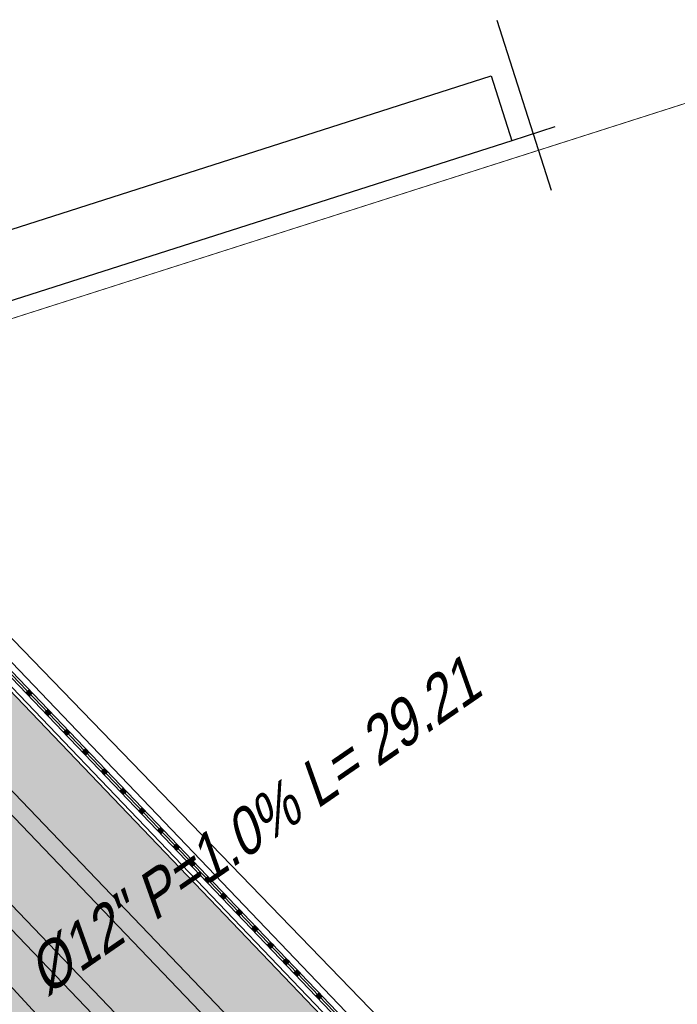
# Model space of a CAD drawing. Header units: metres. Extents: x 1111994 to 1112800, y 1268200 to 1269007.
# Tile 37 of 86: x 1112458.71 to 1112464.51, y 1268448.6 to 1268457.28. Entities that reach past the tile are written whole.
import ezdxf

# ---------------------------------------------------------------- set-up
doc = ezdxf.new("R2010")
doc.units = ezdxf.units.M
doc.header["$LTSCALE"] = 12.7
doc.header["$MEASUREMENT"] = 0
for name, color, linetype in [('A-PISO-CONC_Pluma_Nº__100', 7, 'Continuous'), ('Base', 251, 'Continuous'), ('RED PVC', 5, 'Continuous')]:
    doc.layers.add(name, color=color, linetype=linetype)
doc.styles.add('ESPACIOS', font='ARIALN.TTF', dxfattribs={"width": 1.4, "height": 0.3})

# ---------------------------------------------------------------- blocks, each defined once
blk = doc.blocks.new('reja[31]_1', base_point=(474.0603, 241.58))
at = {"layer": 'A-PISO-CONC_Pluma_Nº__100', "linetype": 'Continuous'}
for points in [[(464.8302, 251.3418), (464.8026, 251.3707), (464.7737, 251.343), (464.8013, 251.3141)], [(464.9962, 251.1684), (464.9685, 251.1973), (464.9396, 251.1696), (464.9673, 251.1407)], [(465.1621, 250.9949), (465.1344, 251.0238), (465.1055, 250.9962), (465.1332, 250.9673)], [(465.328, 250.8215), (465.3004, 250.8504), (465.2715, 250.8228), (465.2991, 250.7939)], [(465.4939, 250.6481), (465.4663, 250.677), (465.4374, 250.6494), (465.465, 250.6205)], [(465.6599, 250.4747), (465.6322, 250.5036), (465.6033, 250.476), (465.631, 250.4471)], [(465.8258, 250.3013), (465.7981, 250.3302), (465.7692, 250.3026), (465.7969, 250.2737)], [(465.9917, 250.1279), (465.9641, 250.1568), (465.9352, 250.1292), (465.9628, 250.1003)], [(466.13, 249.9834), (466.1023, 250.0123), (466.0734, 249.9847), (466.1011, 249.9558)], [(466.2683, 249.8389), (466.2406, 249.8678), (466.2117, 249.8402), (466.2394, 249.8113)], [(466.4065, 249.6944), (466.3789, 249.7233), (466.35, 249.6957), (466.3776, 249.6668)], [(466.5448, 249.5499), (466.5172, 249.5788), (466.4883, 249.5512), (466.5159, 249.5223)], [(466.6831, 249.4054), (466.6554, 249.4343), (466.6265, 249.4067), (466.6542, 249.3778)], [(466.8213, 249.2609), (466.7937, 249.2898), (466.7648, 249.2622), (466.7924, 249.2333)], [(466.9596, 249.1164), (466.932, 249.1453), (466.9031, 249.1177), (466.9307, 249.0888)], [(467.0979, 248.9719), (467.0702, 249.0008), (467.0413, 248.9731), (467.069, 248.9442)], [(467.1947, 248.8708), (467.167, 248.8997), (467.1381, 248.872), (467.1658, 248.8431)], [(467.3883, 248.6684), (467.3606, 248.6973), (467.3317, 248.6697), (467.3594, 248.6408)]]:
    blk.add_hatch(color=256, dxfattribs=at).paths.add_polyline_path(points, flags=0)
for p, q in [((462.3345, 253.95), (485.8088, 229.4177)), ((462.3742, 253.9881), (485.7713, 229.5364)), ((462.2658, 253.8844), (485.8735, 229.2125)), ((462.3056, 253.9224), (485.836, 229.3313)), ((462.32, 253.9362), (485.8224, 229.3745)), ((464.8026, 251.3707), (464.7737, 251.343)), ((464.7737, 251.343), (464.8013, 251.3141)), ((464.8013, 251.3141), (464.8302, 251.3418)), ((464.8302, 251.3418), (464.8026, 251.3707)), ((464.9685, 251.1973), (464.9396, 251.1696)), ((464.9396, 251.1696), (464.9673, 251.1407)), ((464.9673, 251.1407), (464.9962, 251.1684)), ((464.9962, 251.1684), (464.9685, 251.1973)), ((465.1344, 251.0238), (465.1055, 250.9962)), ((465.1055, 250.9962), (465.1332, 250.9673)), ((465.1332, 250.9673), (465.1621, 250.9949)), ((465.1621, 250.9949), (465.1344, 251.0238)), ((465.3004, 250.8504), (465.2715, 250.8228)), ((465.2715, 250.8228), (465.2991, 250.7939)), ((465.2991, 250.7939), (465.328, 250.8215)), ((465.328, 250.8215), (465.3004, 250.8504)), ((465.4663, 250.677), (465.4374, 250.6494)), ((465.4374, 250.6494), (465.465, 250.6205)), ((465.465, 250.6205), (465.4939, 250.6481)), ((465.4939, 250.6481), (465.4663, 250.677)), ((465.6322, 250.5036), (465.6033, 250.476)), ((465.6033, 250.476), (465.631, 250.4471)), ((465.631, 250.4471), (465.6599, 250.4747)), ((465.6599, 250.4747), (465.6322, 250.5036)), ((465.7981, 250.3302), (465.7692, 250.3026)), ((465.7692, 250.3026), (465.7969, 250.2737)), ((465.7969, 250.2737), (465.8258, 250.3013)), ((465.8258, 250.3013), (465.7981, 250.3302)), ((465.9641, 250.1568), (465.9352, 250.1292)), ((465.9352, 250.1292), (465.9628, 250.1003)), ((465.9628, 250.1003), (465.9917, 250.1279)), ((465.9917, 250.1279), (465.9641, 250.1568)), ((466.1023, 250.0123), (466.0734, 249.9847)), ((466.0734, 249.9847), (466.1011, 249.9558)), ((466.1011, 249.9558), (466.13, 249.9834)), ((466.13, 249.9834), (466.1023, 250.0123)), ((466.2406, 249.8678), (466.2117, 249.8402)), ((466.2683, 249.8389), (466.2406, 249.8678)), ((466.2117, 249.8402), (466.2394, 249.8113)), ((466.2394, 249.8113), (466.2683, 249.8389)), ((466.3789, 249.7233), (466.35, 249.6957)), ((466.35, 249.6957), (466.3776, 249.6668)), ((466.3776, 249.6668), (466.4065, 249.6944)), ((466.4065, 249.6944), (466.3789, 249.7233)), ((466.5172, 249.5788), (466.4883, 249.5512)), ((466.4883, 249.5512), (466.5159, 249.5223)), ((466.5159, 249.5223), (466.5448, 249.5499)), ((466.5448, 249.5499), (466.5172, 249.5788)), ((466.6554, 249.4343), (466.6265, 249.4067)), ((466.6831, 249.4054), (466.6554, 249.4343)), ((466.6265, 249.4067), (466.6542, 249.3778)), ((466.6542, 249.3778), (466.6831, 249.4054)), ((466.7937, 249.2898), (466.7648, 249.2622)), ((466.7648, 249.2622), (466.7924, 249.2333)), ((466.7924, 249.2333), (466.8213, 249.2609)), ((466.8213, 249.2609), (466.7937, 249.2898)), ((466.932, 249.1453), (466.9031, 249.1177)), ((466.9031, 249.1177), (466.9307, 249.0888)), ((466.9307, 249.0888), (466.9596, 249.1164)), ((466.9596, 249.1164), (466.932, 249.1453)), ((467.0702, 249.0008), (467.0413, 248.9731)), ((467.0979, 248.9719), (467.0702, 249.0008)), ((467.0413, 248.9731), (467.069, 248.9442)), ((467.069, 248.9442), (467.0979, 248.9719)), ((467.167, 248.8997), (467.1381, 248.872)), ((467.1381, 248.872), (467.1658, 248.8431)), ((467.1658, 248.8431), (467.1947, 248.8708)), ((467.1947, 248.8708), (467.167, 248.8997)), ((467.3606, 248.6973), (467.3317, 248.6697)), ((467.3317, 248.6697), (467.3594, 248.6408)), ((467.3594, 248.6408), (467.3883, 248.6684)), ((467.3883, 248.6684), (467.3606, 248.6973))]:
    blk.add_line(p, q, dxfattribs=at)

msp = doc.modelspace()

# ---------------------------------------------------------------- hatches: boundary and pattern name
at = {"layer": 'Base', "linetype": 'Continuous'}
h = msp.add_hatch(dxfattribs=at)
h.set_pattern_fill('AR_SAND_0001', color=256, style=0, pattern_type=2)
h.set_pattern_definition([(100.2374, (1112446.7304, 1268429.37912), (-0.3483281, 0.1653246), [0, -0.304, 0, -0.34, 0, -0.325]), (70.2374, (1112446.7304, 1268429.3791), (-0.3395943, 0.5731844), [0, -0.164, 0, -0.274, 0, -0.105]), (30.2374, (1112446.61772, 1268429.16045), (0.2842925, 0.5541608), [0, -0.1, 0, -0.36, 0, -0.47]), (20.2374, (1112446.6177, 1268429.16045), (0.119367, 0.6148463), [0, -0.05, 0, -0.236, 0, -0.27])])
h.paths.add_polyline_path([(1112452.6495, 1268457.6119), (1112450.53, 1268456.934), (1112477.9514, 1268428.2767), (1112479.3964, 1268429.6594)], flags=0)
at = {"layer": 'Base', "linetype": 'Continuous', "lineweight": 0}
for points in [[(1112478.9582, 1268429.0325), (1112451.8547, 1268457.3577), (1112451.963, 1268457.4614), (1112478.9629, 1268429.2446)], [(1112478.4524, 1268428.5485), (1112451.1129, 1268457.1204), (1112451.2212, 1268457.2241), (1112478.4571, 1268428.7606)]]:
    msp.add_hatch(color=256, dxfattribs=at).paths.add_polyline_path(points, flags=0)

# ---------------------------------------------------------------- linework, layer by layer
at = {"layer": 'Base', "linetype": 'Continuous', "lineweight": 0, "flags": 128}
msp.add_lwpolyline([(1112488.7228, 1268464.2682), (1112479.013, 1268461.1624), (1112481.9727, 1268451.9092), (1112475.2736, 1268449.7664), (1112472.3138, 1268459.0197), (1112454.1537, 1268453.2109), (1112453.3078, 1268453.9796), (1112450.6365, 1268463.5258), (1112443.5347, 1268469.9363), (1112443.1573, 1268471.116), (1112438.608, 1268477.4982), (1112432.3835, 1268496.9582)], dxfattribs=at)
msp.add_lwpolyline([(1112456.5557, 1268453.9793), (1112472.4567, 1268459.0653), (1112474.9973, 1268451.1225), (1112463.0231, 1268447.2925)], close=True, dxfattribs=at)
at = {"layer": 'Base', "linetype": 'Continuous', "flags": 128}
for points in [[(1112478.3487, 1268428.6569), (1112477.9514, 1268428.2767), (1112450.53, 1268456.934), (1112452.6495, 1268457.6119), (1112479.3964, 1268429.6594)], [(1112458.3397, 1268455.3373), (1112462.8702, 1268456.7865), (1112463.053, 1268456.215), (1112458.5225, 1268454.7659)]]:
    msp.add_lwpolyline(points, close=True, dxfattribs=at)
for points in [[(1112479.4686, 1268429.7285), (1112478.9629, 1268429.2446), (1112451.963, 1268457.4614)], [(1112479.5723, 1268429.6201), (1112478.9582, 1268429.0325), (1112451.8547, 1268457.3577)], [(1112463.4035, 1268455.7759), (1112462.9236, 1268457.276)], [(1112478.8545, 1268429.1409), (1112478.4571, 1268428.7606), (1112451.2212, 1268457.2241)], [(1112478.9582, 1268429.0325), (1112478.4524, 1268428.5485), (1112451.1129, 1268457.1204)], [(1112463.434, 1268456.3368), (1112463.053, 1268456.215)]]:
    msp.add_lwpolyline(points, dxfattribs=at)
at = {"layer": 'RED PVC'}
msp.add_line((1112462.9823, 1268444.0482), (1112451.369, 1268456.6145), dxfattribs=at)

# ---------------------------------------------------------------- block references
at = {"layer": 'Base', "linetype": 'Continuous', "lineweight": 0}
msp.add_blockref('reja[31]_1', (1112468.0535, 1268441.58), dxfattribs=at)

# ---------------------------------------------------------------- texts
at = {"layer": 'RED PVC', "linetype": 'ByBlock', "style": 'ESPACIOS', "oblique": 15}
msp.add_text('Ø12" P=1.0%%% L= 29.21', height=0.4, rotation=34.60868, dxfattribs=at).set_placement((1112458.9466, 1268448.6657, 0.9254))

doc.saveas('drawing.dxf')
